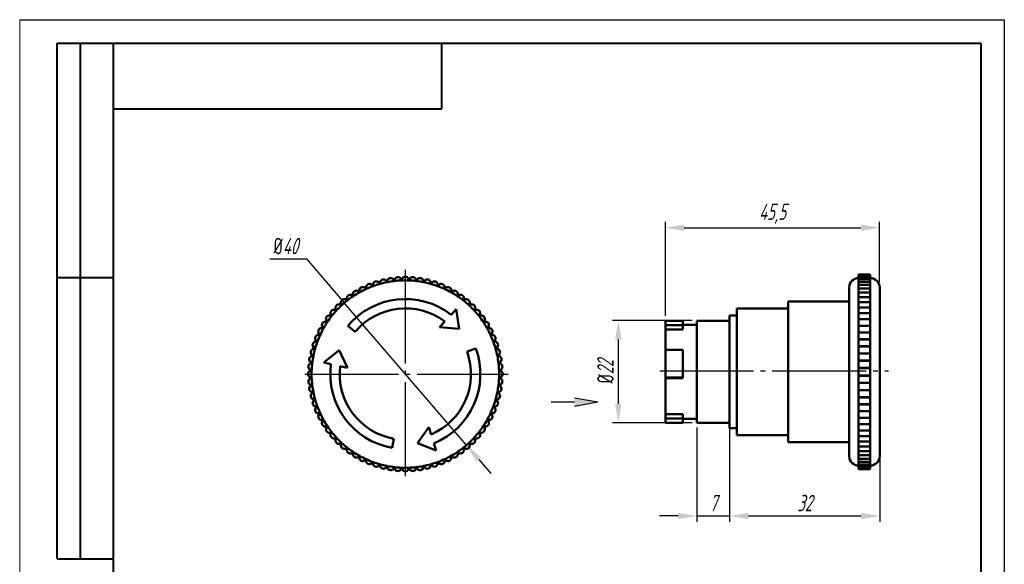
# Model space of a CAD drawing. Header units: millimetres. Extents: x 2381 to 2591, y 1129 to 1426.
# Tile 4 of 4: x 2381 to 2591, y 1310 to 1426. Entities that reach past the tile are written whole.
import ezdxf

# ---------------------------------------------------------------- set-up
doc = ezdxf.new("R2010")
doc.units = ezdxf.units.MM
doc.linetypes.add('ГОСТ 2.303 5', pattern=[24, 20, -1.5, 1, -1.5])
for name, color, linetype, lineweight in [('main', 5, 'Continuous', 50), ('Оси', 1, 'ГОСТ 2.303 5', 25), ('РАЗМЕРЫ', 7, 'Continuous', 25), ('ФОРМАТ', 7, 'Continuous', 25)]:
    doc.layers.add(name, color=color, linetype=linetype, lineweight=lineweight)
doc.styles.add('GOST', font='Gost.shx', dxfattribs={"width": 0.8, "oblique": 15, "height": 3.5})
doc.dimstyles.new('ISO-25', dxfattribs={"dimtxt": 3.5, "dimasz": 4, "dimexe": 1.25, "dimexo": 1, "dimgap": 1, "dimtad": 1, "dimtoh": 1, "dimdec": 1, "dimtxsty": 'GOST', "dimcen": 0, "dimclrd": 256, "dimclrt": 7, "dimadec": 0, "dimazin": 2, "dimtfac": 1, "dimtdec": 1, "dimtmove": 0, "dimatfit": 1, "dimfxl": 0, "dimlwd": -1, "dimarcsym": 0})
doc.dimstyles.get("Standard").update_dxf_attribs({"dimtxt": 3.5, "dimasz": 4, "dimexe": 1.25, "dimexo": 1, "dimgap": 1, "dimtad": 1, "dimdec": 1, "dimrnd": 0.5, "dimtxsty": 'GOST', "dimcen": 0, "dimclrd": 256, "dimclre": 256, "dimclrt": 7, "dimadec": 0, "dimazin": 2, "dimtfac": 1, "dimtdec": 1, "dimtmove": 2, "dimatfit": 1, "dimfxl": 0, "dimtolj": 1, "dimtzin": 0, "dimlwd": -1, "dimlwe": -1, "dimarcsym": 0})

# ---------------------------------------------------------------- blocks, each defined once
blk = doc.blocks.new('*D188')
at = {"layer": 'Defpoints', "color": 0}
for p in [(2525.23, 1361.55), (2508.48, 1339.75), (2525.23, 1339.75)]:
    blk.add_point(p, dxfattribs=at)
at = {"layer": 'РАЗМЕРЫ'}
for p, q in [((2524.23, 1361.55), (2507.23, 1361.55)), ((2508.48, 1357.55), (2508.48, 1343.75)), ((2524.23, 1339.75), (2507.23, 1339.75))]:
    blk.add_line(p, q, dxfattribs=at)
for points in [[(2509.15, 1357.55), (2507.81, 1357.55), (2508.48, 1361.55)], [(2507.81, 1343.75), (2509.15, 1343.75), (2508.48, 1339.75)]]:
    blk.add_solid(points, dxfattribs=at)
at = {"layer": 'РАЗМЕРЫ', "color": 7, "insert": (2505.73, 1350.65), "char_height": 3.5, "attachment_point": 5, "rotation": 90, "style": 'GOST'}
blk.add_mtext('\\A1;{\\Q0;%%C}22', dxfattribs=at)
blk = doc.blocks.new('*D193')
at = {"layer": 'Defpoints', "color": 0}
for p in [(2532.23, 1338.65), (2564.23, 1333.3), (2564.23, 1319.85)]:
    blk.add_point(p, dxfattribs=at)
at = {"layer": 'РАЗМЕРЫ'}
for p, q in [((2532.23, 1337.65), (2532.23, 1318.6)), ((2564.23, 1332.3), (2564.23, 1318.6)), ((2536.23, 1319.85), (2560.23, 1319.85))]:
    blk.add_line(p, q, dxfattribs=at)
for points in [[(2536.23, 1320.52), (2536.23, 1319.18), (2532.23, 1319.85)], [(2560.23, 1319.18), (2560.23, 1320.52), (2564.23, 1319.85)]]:
    blk.add_solid(points, dxfattribs=at)
at = {"layer": 'РАЗМЕРЫ', "color": 7, "insert": (2548.23, 1322.6), "char_height": 3.5, "attachment_point": 5, "style": 'GOST'}
blk.add_mtext('\\A1;32', dxfattribs=at)
blk = doc.blocks.new('*D210')
at = {"layer": 'Defpoints', "color": 0}
for p in [(2525.23, 1339.75), (2532.23, 1339.75), (2532.23, 1319.85)]:
    blk.add_point(p, dxfattribs=at)
at = {"layer": 'РАЗМЕРЫ'}
for p, q in [((2525.23, 1338.75), (2525.23, 1318.6)), ((2532.23, 1338.75), (2532.23, 1318.6)), ((2521.23, 1319.85), (2517.23, 1319.85)), ((2525.23, 1319.85), (2532.23, 1319.85)), ((2536.23, 1319.85), (2540.23, 1319.85))]:
    blk.add_line(p, q, dxfattribs=at)
for points in [[(2521.23, 1319.18), (2521.23, 1320.52), (2525.23, 1319.85)], [(2536.23, 1320.52), (2536.23, 1319.18), (2532.23, 1319.85)]]:
    blk.add_solid(points, dxfattribs=at)
at = {"layer": 'РАЗМЕРЫ', "color": 7, "insert": (2528.73, 1322.6), "char_height": 3.5, "attachment_point": 5, "style": 'GOST'}
blk.add_mtext('\\A1;7', dxfattribs=at)
blk = doc.blocks.new('*D213')
at = {"layer": 'Defpoints', "color": 0}
for p in [(2564.22, 1381.34), (2564.22, 1368.79), (2518.53, 1361.58)]:
    blk.add_point(p, dxfattribs=at)
at = {"layer": 'РАЗМЕРЫ'}
for p, q in [((2518.53, 1362.58), (2518.53, 1382.59)), ((2564.22, 1369.79), (2564.22, 1382.59)), ((2522.53, 1381.34), (2560.22, 1381.34))]:
    blk.add_line(p, q, dxfattribs=at)
for points in [[(2522.53, 1382.01), (2522.53, 1380.68), (2518.53, 1381.34)], [(2560.22, 1380.68), (2560.22, 1382.01), (2564.22, 1381.34)]]:
    blk.add_solid(points, dxfattribs=at)
at = {"layer": 'РАЗМЕРЫ', "color": 7, "insert": (2541.38, 1384.35), "char_height": 3.5, "attachment_point": 5, "style": 'GOST'}
blk.add_mtext('\\A1;45,5', dxfattribs=at)
blk = doc.blocks.new('*D224')
at = {"layer": 'Defpoints', "color": 0}
for p in [(2450.03, 1365.29), (2476.1, 1334.95)]:
    blk.add_point(p, dxfattribs=at)
at = {"layer": 'РАЗМЕРЫ'}
for p, q in [((2434.18, 1374.68), (2441.95, 1374.68)), ((2441.95, 1374.68), (2450.03, 1365.29)), ((2476.1, 1334.95), (2450.03, 1365.29)), ((2478.71, 1331.92), (2481.32, 1328.89))]:
    blk.add_line(p, q, dxfattribs=at)
at = {"layer": 'РАЗМЕРЫ', "color": 0}
blk.add_arc((2463.06, 1350.12), 20, 127.1017, 132.8513, dxfattribs=at)
at = {"layer": 'РАЗМЕРЫ'}
blk.add_solid([(2479.21, 1332.35), (2478.2, 1331.49), (2476.1, 1334.95)], dxfattribs=at)
at = {"layer": 'РАЗМЕРЫ', "color": 7, "insert": (2437.56, 1377.43), "char_height": 3.5, "attachment_point": 5, "style": 'GOST'}
blk.add_mtext('\\A1;{\\Q0;%%c}40', dxfattribs=at)
blk = doc.blocks.new('_None')

msp = doc.modelspace()

# ---------------------------------------------------------------- hatches: boundary and pattern name
at = {"layer": 'РАЗМЕРЫ', "lineweight": 25, "ltscale": 5}
h = msp.add_hatch(color=256, dxfattribs=at)
h.dxf.hatch_style = 1
h.paths.add_polyline_path([(2504.14, 1344.18), (2499.14, 1343.3), (2499.14, 1345.06)])

# ---------------------------------------------------------------- linework, layer by layer
at = {"layer": 'main'}
for p, q in [((2562.23, 1371.35), (2559.73, 1371.35)), ((2559.73, 1371.35), (2559.73, 1371.29)), ((2562.23, 1371.29), (2562.23, 1371.35)), ((2562.23, 1371.29), (2559.73, 1371.29)), ((2559.73, 1371.29), (2559.73, 1371.1)), ((2562.23, 1371.1), (2559.73, 1371.1)), ((2559.73, 1371.1), (2559.73, 1370.8)), ((2562.23, 1370.8), (2559.73, 1370.8)), ((2559.73, 1370.8), (2559.73, 1370.37)), ((2562.23, 1370.37), (2559.73, 1370.37)), ((2559.73, 1370.37), (2559.73, 1369.83)), ((2562.23, 1369.83), (2559.73, 1369.83)), ((2559.73, 1369.83), (2559.73, 1369.17)), ((2562.23, 1371.1), (2562.23, 1371.29)), ((2562.23, 1370.8), (2562.23, 1371.1)), ((2562.23, 1370.37), (2562.23, 1370.8)), ((2562.23, 1369.83), (2562.23, 1370.37)), ((2562.23, 1369.17), (2562.23, 1369.83)), ((2562.23, 1369.17), (2559.73, 1369.17)), ((2559.73, 1369.17), (2559.73, 1368.4)), ((2562.23, 1368.4), (2559.73, 1368.4)), ((2559.73, 1368.4), (2559.73, 1367.53)), ((2562.23, 1367.53), (2559.73, 1367.53)), ((2559.73, 1367.53), (2559.73, 1366.56)), ((2562.23, 1368.4), (2562.23, 1369.17)), ((2562.23, 1367.53), (2562.23, 1368.4)), ((2562.23, 1366.56), (2562.23, 1367.53)), ((2557.73, 1365.6), (2544.73, 1365.6)), ((2544.73, 1365.6), (2544.73, 1350.6)), ((2562.23, 1366.56), (2559.73, 1366.56)), ((2559.73, 1366.56), (2559.73, 1365.49)), ((2562.23, 1365.49), (2559.73, 1365.49)), ((2559.73, 1365.49), (2559.73, 1364.34)), ((2562.23, 1365.49), (2562.23, 1366.56)), ((2562.23, 1364.34), (2562.23, 1365.49)), ((2472.83, 1362.79), (2473.91, 1363.95)), ((2473.91, 1363.95), (2474.55, 1359.76)), ((2544.73, 1364.1), (2533.73, 1364.1)), ((2533.73, 1364.1), (2533.73, 1350.6)), ((2562.23, 1364.34), (2559.73, 1364.34)), ((2559.73, 1364.34), (2559.73, 1363.11)), ((2562.23, 1363.11), (2559.73, 1363.11)), ((2559.73, 1363.11), (2559.73, 1361.8)), ((2562.23, 1363.11), (2562.23, 1364.34)), ((2562.23, 1361.8), (2562.23, 1363.11)), ((2470.36, 1360.13), (2471.47, 1361.32)), ((2522.23, 1361.45), (2518.53, 1361.45)), ((2518.53, 1360.58), (2518.53, 1361.45)), ((2522.23, 1361.45), (2522.23, 1360.58)), ((2532.23, 1361.5), (2525.23, 1361.5)), ((2525.23, 1361.5), (2525.23, 1350.6)), ((2533.73, 1362.6), (2532.23, 1362.6)), ((2532.23, 1362.6), (2532.23, 1350.6)), ((2562.23, 1361.8), (2559.73, 1361.8)), ((2559.73, 1361.8), (2559.73, 1360.43)), ((2562.23, 1360.43), (2562.23, 1361.8)), ((2452.34, 1359.12), (2450.81, 1360.4)), ((2474.55, 1359.76), (2470.36, 1360.13)), ((2518.53, 1360.58), (2522.23, 1360.58)), ((2518.53, 1359.65), (2518.53, 1360.58)), ((2522.23, 1359.65), (2518.53, 1359.65)), ((2518.53, 1359.65), (2518.53, 1355.28)), ((2525.23, 1360.6), (2522.23, 1360.6)), ((2522.23, 1360.58), (2522.23, 1359.65)), ((2562.23, 1360.43), (2559.73, 1360.43)), ((2559.73, 1360.43), (2559.73, 1359.01)), ((2559.73, 1359.01), (2562.23, 1359.01)), ((2562.23, 1359), (2559.73, 1359)), ((2559.73, 1359), (2559.73, 1357.56)), ((2562.23, 1359.01), (2562.23, 1360.43)), ((2562.23, 1357.56), (2562.23, 1359)), ((2559.73, 1357.56), (2562.23, 1357.56)), ((2562.23, 1357.53), (2559.73, 1357.53)), ((2559.73, 1357.53), (2559.73, 1356.06)), ((2562.23, 1356.06), (2562.23, 1357.53)), ((2445.66, 1352.6), (2448.97, 1355.25)), ((2448.97, 1355.25), (2450.75, 1351.44)), ((2476.22, 1354.91), (2478.1, 1355.59)), ((2522.23, 1355.28), (2518.53, 1355.28)), ((2518.53, 1349.36), (2518.53, 1355.28)), ((2522.23, 1355.28), (2522.23, 1349.36)), ((2559.73, 1356.06), (2562.23, 1356.06)), ((2562.23, 1356.02), (2559.73, 1356.02)), ((2559.73, 1356.02), (2559.73, 1354.54)), ((2559.73, 1354.54), (2562.23, 1354.54)), ((2562.23, 1354.54), (2562.23, 1356.02)), ((2447.2, 1352.24), (2445.66, 1352.6)), ((2562.23, 1354.48), (2559.73, 1354.48)), ((2559.73, 1354.48), (2559.73, 1352.99)), ((2559.73, 1352.99), (2562.23, 1352.99)), ((2562.23, 1352.92), (2559.73, 1352.92)), ((2559.73, 1352.92), (2559.73, 1351.42)), ((2562.23, 1352.99), (2562.23, 1354.48)), ((2562.23, 1351.42), (2562.23, 1352.92)), ((2450.75, 1351.44), (2449.16, 1351.8)), ((2525.23, 1350.6), (2525.23, 1339.7)), ((2532.23, 1350.6), (2532.23, 1338.6)), ((2533.73, 1350.6), (2533.73, 1337.1)), ((2544.73, 1350.6), (2544.73, 1335.6)), ((2559.73, 1351.42), (2562.23, 1351.42)), ((2559.73, 1351.35), (2559.73, 1349.85)), ((2559.73, 1351.35), (2562.23, 1351.35)), ((2562.23, 1349.85), (2562.23, 1351.35)), ((2518.53, 1349.36), (2522.23, 1349.36)), ((2518.53, 1349.22), (2518.53, 1349.36)), ((2522.23, 1349.22), (2518.53, 1349.22)), ((2518.53, 1349.22), (2518.53, 1341.55)), ((2522.23, 1349.36), (2522.23, 1349.22)), ((2559.73, 1349.85), (2562.23, 1349.85)), ((2559.73, 1349.78), (2562.23, 1349.78)), ((2559.73, 1349.78), (2559.73, 1348.28)), ((2559.73, 1348.28), (2562.23, 1348.28)), ((2559.73, 1348.22), (2559.73, 1346.72)), ((2559.73, 1348.22), (2562.23, 1348.22)), ((2562.23, 1348.28), (2562.23, 1349.78)), ((2562.23, 1346.72), (2562.23, 1348.22)), ((2559.73, 1346.72), (2562.23, 1346.72)), ((2559.73, 1346.66), (2562.23, 1346.66)), ((2559.73, 1346.66), (2559.73, 1345.18)), ((2562.23, 1345.18), (2562.23, 1346.66)), ((2559.73, 1345.18), (2562.23, 1345.18)), ((2559.73, 1345.14), (2562.23, 1345.14)), ((2559.73, 1345.14), (2559.73, 1343.67)), ((2562.23, 1343.67), (2562.23, 1345.14)), ((2559.73, 1343.67), (2562.23, 1343.67)), ((2559.73, 1343.65), (2562.23, 1343.65)), ((2559.73, 1343.65), (2559.73, 1342.2)), ((2559.73, 1342.2), (2562.23, 1342.2)), ((2562.23, 1342.2), (2559.73, 1342.2)), ((2559.73, 1342.2), (2559.73, 1340.77)), ((2562.23, 1342.2), (2562.23, 1343.65)), ((2562.23, 1340.77), (2562.23, 1342.2)), ((2518.53, 1341.55), (2522.23, 1341.55)), ((2518.53, 1340.62), (2518.53, 1341.55)), ((2522.23, 1340.62), (2518.53, 1340.62)), ((2518.53, 1339.75), (2518.53, 1340.62)), ((2522.23, 1341.55), (2522.23, 1340.62)), ((2522.23, 1340.62), (2522.23, 1339.75)), ((2522.23, 1340.6), (2525.23, 1340.6)), ((2559.73, 1340.77), (2562.23, 1340.77)), ((2559.73, 1340.77), (2559.73, 1339.4)), ((2562.23, 1339.4), (2562.23, 1340.77)), ((2465.67, 1335.35), (2468.08, 1338.79)), ((2468.08, 1338.79), (2468.56, 1337.24)), ((2518.53, 1339.75), (2522.23, 1339.75)), ((2525.23, 1339.7), (2532.23, 1339.7)), ((2532.23, 1338.6), (2533.73, 1338.6)), ((2559.73, 1339.4), (2562.23, 1339.4)), ((2559.73, 1339.4), (2559.73, 1338.1)), ((2559.73, 1338.1), (2562.23, 1338.1)), ((2559.73, 1338.1), (2559.73, 1336.86)), ((2562.23, 1338.1), (2562.23, 1339.4)), ((2562.23, 1336.86), (2562.23, 1338.1)), ((2460.63, 1336.33), (2460.28, 1334.36)), ((2533.73, 1337.1), (2544.73, 1337.1)), ((2544.73, 1335.6), (2557.73, 1335.6)), ((2559.73, 1336.86), (2562.23, 1336.86)), ((2559.73, 1336.86), (2559.73, 1335.71)), ((2559.73, 1335.71), (2562.23, 1335.71)), ((2559.73, 1335.71), (2559.73, 1334.64)), ((2562.23, 1335.71), (2562.23, 1336.86)), ((2562.23, 1334.64), (2562.23, 1335.71)), ((2469.62, 1333.81), (2465.67, 1335.35)), ((2469.15, 1335.32), (2469.62, 1333.81)), ((2559.73, 1334.64), (2562.23, 1334.64)), ((2559.73, 1334.64), (2559.73, 1333.67)), ((2559.73, 1333.67), (2562.23, 1333.67)), ((2559.73, 1333.67), (2559.73, 1332.8)), ((2562.23, 1333.67), (2562.23, 1334.64)), ((2562.23, 1332.8), (2562.23, 1333.67)), ((2559.73, 1332.8), (2562.23, 1332.8)), ((2559.73, 1332.8), (2559.73, 1332.03)), ((2559.73, 1332.03), (2562.23, 1332.03)), ((2559.73, 1332.03), (2559.73, 1331.37)), ((2562.23, 1332.03), (2562.23, 1332.8)), ((2562.23, 1331.37), (2562.23, 1332.03)), ((2559.73, 1331.37), (2562.23, 1331.37)), ((2559.73, 1331.37), (2559.73, 1330.83)), ((2559.73, 1330.83), (2562.23, 1330.83)), ((2559.73, 1330.83), (2559.73, 1330.4)), ((2559.73, 1330.4), (2562.23, 1330.4)), ((2559.73, 1330.4), (2559.73, 1330.1)), ((2559.73, 1330.1), (2562.23, 1330.1)), ((2559.73, 1330.1), (2559.73, 1329.91)), ((2559.73, 1329.91), (2562.23, 1329.91)), ((2559.73, 1329.91), (2559.73, 1329.85)), ((2559.73, 1329.85), (2562.23, 1329.85)), ((2562.23, 1330.83), (2562.23, 1331.37)), ((2562.23, 1330.4), (2562.23, 1330.83)), ((2562.23, 1330.1), (2562.23, 1330.4)), ((2562.23, 1329.91), (2562.23, 1330.1)), ((2562.23, 1329.85), (2562.23, 1329.91))]:
    msp.add_line(p, q, dxfattribs=at)
for centre, radius, start, end in [((2455.41, 1368.6), 0.75, 21.4256, 203.5744), ((2456.88, 1369.14), 0.75, 16.9256, 199.0744), ((2463.06, 1350.12), 20, 105.8513, 110.1487), ((2463.06, 1350.12), 20, 105.6487, 105.8513), ((2458.39, 1369.57), 0.75, 12.4256, 194.5744), ((2463.06, 1350.12), 20, 101.3513, 105.6487), ((2463.06, 1350.12), 20, 101.1487, 101.3513), ((2459.93, 1369.87), 0.75, 7.9256, 190.0744), ((2463.06, 1350.12), 20, 96.8513, 101.1487), ((2463.06, 1350.12), 20, 96.6487, 96.8513), ((2461.49, 1370.06), 0.75, 3.4256, 185.5744), ((2463.06, 1350.12), 20, 92.3513, 96.6487), ((2463.06, 1350.12), 20, 92.1487, 92.3513), ((2463.06, 1370.12), 0.75, 358.9256, 181.0744), ((2463.06, 1350.12), 20, 87.8513, 92.1487), ((2463.06, 1350.12), 20, 87.6487, 87.8513), ((2464.63, 1370.06), 0.75, 354.4256, 176.5744), ((2463.06, 1350.12), 20, 83.3513, 87.6487), ((2463.06, 1350.12), 20, 83.1487, 83.3513), ((2466.19, 1369.87), 0.75, 349.9256, 172.0744), ((2463.06, 1350.12), 20, 78.8513, 83.1487), ((2463.06, 1350.12), 20, 78.6487, 78.8513), ((2467.73, 1369.57), 0.75, 345.4256, 167.5744), ((2463.06, 1350.12), 20, 74.3513, 78.6487), ((2463.06, 1350.12), 20, 74.1487, 74.3513), ((2469.24, 1369.14), 0.75, 340.9256, 163.0744), ((2463.06, 1350.12), 20, 69.8513, 74.1487), ((2470.72, 1368.6), 0.75, 336.4256, 158.5744), ((2559.73, 1368.6), 2, 90, 180), ((2562.23, 1368.6), 2, 0, 90), ((2452.61, 1367.17), 0.75, 30.4256, 212.5744), ((2463.06, 1350.12), 20, 119.3513, 123.6487), ((2453.98, 1367.94), 0.75, 25.9256, 208.0744), ((2463.06, 1350.12), 20, 119.1487, 119.3513), ((2463.06, 1350.12), 20, 114.8513, 119.1487), ((2463.06, 1350.12), 20, 114.6487, 114.8513), ((2463.06, 1350.12), 20, 110.3513, 114.6487), ((2463.06, 1350.12), 20, 110.1487, 110.3513), ((2463.06, 1350.12), 20, 69.6487, 69.8513), ((2463.06, 1350.12), 20, 65.3513, 69.6487), ((2463.06, 1350.12), 20, 65.1487, 65.3513), ((2472.14, 1367.94), 0.75, 331.9256, 154.0744), ((2463.06, 1350.12), 20, 60.8513, 65.1487), ((2463.06, 1350.12), 20, 60.6487, 60.8513), ((2473.51, 1367.17), 0.75, 327.4256, 149.5744), ((2463.06, 1350.12), 20, 56.3513, 60.6487), ((2448.92, 1364.26), 0.75, 43.9256, 226.0744), ((2450.07, 1365.33), 0.75, 39.4256, 221.5744), ((2463.06, 1350.12), 20, 128.3513, 132.6487), ((2451.31, 1366.3), 0.75, 34.9256, 217.0744), ((2463.06, 1350.12), 20, 128.1487, 128.3513), ((2463.06, 1350.12), 20, 123.8513, 128.1487), ((2463.06, 1350.12), 16, 52.3686, 140), ((2463.06, 1350.12), 20, 123.6487, 123.8513), ((2463.06, 1350.12), 20, 56.1487, 56.3513), ((2474.82, 1366.3), 0.75, 322.9256, 145.0744), ((2463.06, 1350.12), 20, 51.8513, 56.1487), ((2463.06, 1350.12), 20, 51.6487, 51.8513), ((2476.05, 1365.33), 0.75, 318.4256, 140.5744), ((2463.06, 1350.12), 20, 47.3513, 51.6487), ((2477.2, 1364.26), 0.75, 313.9256, 136.0744), ((2447.85, 1363.11), 0.75, 48.4256, 230.5744), ((2463.06, 1350.12), 20, 137.3513, 141.6487), ((2463.06, 1350.12), 20, 137.1487, 137.3513), ((2463.06, 1350.12), 20, 132.8513, 137.1487), ((2463.06, 1350.12), 20, 132.6487, 132.8513), ((2463.06, 1350.12), 14, 53.1152, 140), ((2463.06, 1350.12), 20, 47.1487, 47.3513), ((2463.06, 1350.12), 20, 42.8513, 47.1487), ((2463.06, 1350.12), 20, 42.6487, 42.8513), ((2478.27, 1363.11), 0.75, 309.4256, 131.5744), ((2463.06, 1350.12), 20, 38.3513, 42.6487), ((2446.01, 1360.57), 0.75, 57.4256, 239.5744), ((2463.06, 1350.12), 20, 146.3513, 150.6487), ((2446.88, 1361.88), 0.75, 52.9256, 235.0744), ((2463.06, 1350.12), 20, 146.1487, 146.3513), ((2463.06, 1350.12), 20, 141.8513, 146.1487), ((2463.06, 1350.12), 20, 141.6487, 141.8513), ((2463.06, 1350.12), 20, 38.1487, 38.3513), ((2479.24, 1361.88), 0.75, 304.9256, 127.0744), ((2463.06, 1350.12), 20, 33.8513, 38.1487), ((2463.06, 1350.12), 20, 33.6487, 33.8513), ((2480.12, 1360.57), 0.75, 300.4256, 122.5744), ((2463.06, 1350.12), 20, 29.3513, 33.6487), ((2445.24, 1359.2), 0.75, 61.9256, 244.0744), ((2463.06, 1350.12), 20, 150.8513, 155.1487), ((2463.06, 1350.12), 20, 150.6487, 150.8513), ((2463.06, 1350.12), 20, 29.1487, 29.3513), ((2480.88, 1359.2), 0.75, 295.9256, 118.0744), ((2463.06, 1350.12), 20, 24.8513, 29.1487), ((2444.04, 1356.3), 0.75, 70.9256, 253.0744), ((2463.06, 1350.12), 20, 159.8513, 164.1487), ((2444.59, 1357.77), 0.75, 66.4256, 248.5744), ((2463.06, 1350.12), 20, 159.6487, 159.8513), ((2463.06, 1350.12), 20, 155.3513, 159.6487), ((2463.06, 1350.12), 20, 155.1487, 155.3513), ((2463.06, 1350.12), 20, 24.6487, 24.8513), ((2481.54, 1357.77), 0.75, 291.4256, 113.5744), ((2463.06, 1350.12), 20, 20.3513, 24.6487), ((2463.06, 1350.12), 20, 20.1487, 20.3513), ((2482.08, 1356.3), 0.75, 286.9256, 109.0744), ((2463.06, 1350.12), 20, 15.8513, 20.1487), ((2443.62, 1354.79), 0.75, 75.4256, 257.5744), ((2463.06, 1350.12), 20, 164.3513, 168.6487), ((2463.06, 1350.12), 20, 164.1487, 164.3513), ((2463.06, 1350.12), 14, 293.1152, 20), ((2463.06, 1350.12), 16, 292.3686, 20), ((2463.06, 1350.12), 20, 15.6487, 15.8513), ((2482.51, 1354.79), 0.75, 282.4256, 104.5744), ((2463.06, 1350.12), 20, 11.3513, 15.6487), ((2443.12, 1351.69), 0.75, 84.4256, 266.5744), ((2443.31, 1353.25), 0.75, 79.9256, 262.0744), ((2463.06, 1350.12), 20, 173.3513, 177.6487), ((2463.06, 1350.12), 20, 173.1487, 173.3513), ((2463.06, 1350.12), 20, 168.8513, 173.1487), ((2463.06, 1350.12), 20, 168.6487, 168.8513), ((2463.06, 1350.12), 20, 11.1487, 11.3513), ((2482.82, 1353.25), 0.75, 277.9256, 100.0744), ((2463.06, 1350.12), 20, 6.8513, 11.1487), ((2463.06, 1350.12), 20, 6.6487, 6.8513), ((2463.06, 1350.12), 20, 2.3513, 6.6487), ((2483, 1351.69), 0.75, 273.4256, 95.5744), ((2443.06, 1350.12), 0.75, 88.9256, 271.0744), ((2463.06, 1350.12), 20, 177.6487, 177.8513), ((2463.06, 1350.12), 16, 172.3686, 260), ((2463.06, 1350.12), 14, 173.1152, 260), ((2463.06, 1350.12), 20, 2.1487, 2.3513), ((2483.06, 1350.12), 0.75, 268.9256, 91.0744), ((2443.12, 1348.55), 0.75, 93.4256, 275.5744), ((2463.06, 1350.12), 20, 182.1487, 182.3513), ((2463.06, 1350.12), 20, 182.3513, 186.6487), ((2463.06, 1350.12), 20, 353.3513, 357.6487), ((2483, 1348.55), 0.75, 264.4256, 86.5744), ((2463.06, 1350.12), 20, 357.6487, 357.8513), ((2443.31, 1346.99), 0.75, 97.9256, 280.0744), ((2443.62, 1345.45), 0.75, 102.4256, 284.5744), ((2463.06, 1350.12), 20, 186.6487, 186.8513), ((2463.06, 1350.12), 20, 186.8513, 191.1487), ((2463.06, 1350.12), 20, 191.1487, 191.3513), ((2463.06, 1350.12), 20, 191.3513, 195.6487), ((2463.06, 1350.12), 20, 344.3513, 348.6487), ((2482.51, 1345.45), 0.75, 255.4256, 77.5744), ((2463.06, 1350.12), 20, 348.6487, 348.8513), ((2463.06, 1350.12), 20, 348.8513, 353.1487), ((2482.82, 1346.99), 0.75, 259.9256, 82.0744), ((2463.06, 1350.12), 20, 353.1487, 353.3513), ((2444.04, 1343.94), 0.75, 106.9256, 289.0744), ((2463.06, 1350.12), 20, 195.6487, 195.8513), ((2463.06, 1350.12), 20, 195.8513, 200.1487), ((2463.06, 1350.12), 20, 339.8513, 344.1487), ((2482.08, 1343.94), 0.75, 250.9256, 73.0744), ((2463.06, 1350.12), 20, 344.1487, 344.3513), ((2444.59, 1342.47), 0.75, 111.4256, 293.5744), ((2463.06, 1350.12), 20, 200.1487, 200.3513), ((2463.06, 1350.12), 20, 200.3513, 204.6487), ((2463.06, 1350.12), 20, 335.3513, 339.6487), ((2481.54, 1342.47), 0.75, 246.4256, 68.5744), ((2463.06, 1350.12), 20, 339.6487, 339.8513), ((2445.24, 1341.04), 0.75, 115.9256, 298.0744), ((2463.06, 1350.12), 20, 204.6487, 204.8513), ((2463.06, 1350.12), 20, 204.8513, 209.1487), ((2446.01, 1339.67), 0.75, 120.4256, 302.5744), ((2463.06, 1350.12), 20, 209.1487, 209.3513), ((2463.06, 1350.12), 20, 209.3513, 213.6487), ((2463.06, 1350.12), 20, 326.3513, 330.6487), ((2480.12, 1339.67), 0.75, 237.4256, 59.5744), ((2463.06, 1350.12), 20, 330.6487, 330.8513), ((2463.06, 1350.12), 20, 330.8513, 335.1487), ((2480.88, 1341.04), 0.75, 241.9256, 64.0744), ((2463.06, 1350.12), 20, 335.1487, 335.3513), ((2446.88, 1338.36), 0.75, 124.9256, 307.0744), ((2463.06, 1350.12), 20, 213.6487, 213.8513), ((2463.06, 1350.12), 20, 213.8513, 218.1487), ((2447.85, 1337.13), 0.75, 129.4256, 311.5744), ((2463.06, 1350.12), 20, 218.1487, 218.3513), ((2463.06, 1350.12), 20, 218.3513, 222.6487), ((2463.06, 1350.12), 20, 317.3513, 321.6487), ((2478.27, 1337.13), 0.75, 228.4256, 50.5744), ((2463.06, 1350.12), 20, 321.6487, 321.8513), ((2463.06, 1350.12), 20, 321.8513, 326.1487), ((2479.24, 1338.36), 0.75, 232.9256, 55.0744), ((2463.06, 1350.12), 20, 326.1487, 326.3513), ((2448.92, 1335.98), 0.75, 133.9256, 316.0744), ((2463.06, 1350.12), 20, 222.6487, 222.8513), ((2463.06, 1350.12), 20, 222.8513, 227.1487), ((2463.06, 1350.12), 20, 312.8513, 317.1487), ((2477.2, 1335.98), 0.75, 223.9256, 46.0744), ((2463.06, 1350.12), 20, 317.1487, 317.3513), ((2450.07, 1334.91), 0.75, 138.4256, 320.5744), ((2463.06, 1350.12), 20, 227.1487, 227.3513), ((2463.06, 1350.12), 20, 227.3513, 231.6487), ((2451.31, 1333.94), 0.75, 142.9256, 325.0744), ((2463.06, 1350.12), 20, 231.6487, 231.8513), ((2463.06, 1350.12), 20, 231.8513, 236.1487), ((2463.06, 1350.12), 20, 236.1487, 236.3513), ((2463.06, 1350.12), 20, 303.6487, 303.8513), ((2463.06, 1350.12), 20, 303.8513, 308.1487), ((2474.82, 1333.94), 0.75, 214.9256, 37.0744), ((2463.06, 1350.12), 20, 308.1487, 308.3513), ((2463.06, 1350.12), 20, 308.3513, 312.6487), ((2476.05, 1334.91), 0.75, 219.4256, 41.5744), ((2463.06, 1350.12), 20, 312.6487, 312.8513), ((2452.61, 1333.07), 0.75, 147.4256, 329.5744), ((2463.06, 1350.12), 20, 236.3513, 240.6487), ((2453.98, 1332.3), 0.75, 151.9256, 334.0744), ((2463.06, 1350.12), 20, 240.6487, 240.8513), ((2463.06, 1350.12), 20, 240.8513, 245.1487), ((2463.06, 1350.12), 20, 245.1487, 245.3513), ((2455.41, 1331.64), 0.75, 156.4256, 338.5744), ((2463.06, 1350.12), 20, 245.3513, 249.6487), ((2463.06, 1350.12), 20, 290.3513, 294.6487), ((2470.72, 1331.64), 0.75, 201.4256, 23.5744), ((2463.06, 1350.12), 20, 294.6487, 294.8513), ((2463.06, 1350.12), 20, 294.8513, 299.1487), ((2472.14, 1332.3), 0.75, 205.9256, 28.0744), ((2463.06, 1350.12), 20, 299.1487, 299.3513), ((2463.06, 1350.12), 20, 299.3513, 303.6487), ((2473.51, 1333.07), 0.75, 210.4256, 32.5744), ((2559.73, 1332.6), 2, 180, 270), ((2562.23, 1332.6), 2, 270, 0), ((2463.06, 1350.12), 20, 249.6487, 249.8513), ((2456.88, 1331.1), 0.75, 160.9256, 343.0744), ((2463.06, 1350.12), 20, 249.8513, 254.1487), ((2463.06, 1350.12), 20, 254.1487, 254.3513), ((2458.39, 1330.67), 0.75, 165.4256, 347.5744), ((2463.06, 1350.12), 20, 254.3513, 258.6487), ((2463.06, 1350.12), 20, 258.6487, 258.8513), ((2459.93, 1330.37), 0.75, 169.9256, 352.0744), ((2463.06, 1350.12), 20, 258.8513, 263.1487), ((2463.06, 1350.12), 20, 263.1487, 263.3513), ((2461.49, 1330.18), 0.75, 174.4256, 356.5744), ((2463.06, 1350.12), 20, 263.3513, 267.6487), ((2463.06, 1350.12), 20, 267.6487, 267.8513), ((2463.06, 1350.12), 20, 267.8513, 272.1487), ((2463.06, 1330.12), 0.75, 178.9256, 1.0744), ((2463.06, 1350.12), 20, 272.1487, 272.3513), ((2463.06, 1350.12), 20, 272.3513, 276.6487), ((2464.63, 1330.18), 0.75, 183.4256, 5.5744), ((2463.06, 1350.12), 20, 276.6487, 276.8513), ((2463.06, 1350.12), 20, 276.8513, 281.1487), ((2466.19, 1330.37), 0.75, 187.9256, 10.0744), ((2463.06, 1350.12), 20, 281.1487, 281.3513), ((2463.06, 1350.12), 20, 281.3513, 285.6487), ((2467.73, 1330.67), 0.75, 192.4256, 14.5744), ((2463.06, 1350.12), 20, 285.6487, 285.8513), ((2463.06, 1350.12), 20, 285.8513, 290.1487), ((2469.24, 1331.1), 0.75, 196.9256, 19.0744), ((2463.06, 1350.12), 20, 290.1487, 290.3513)]:
    msp.add_arc(centre, radius, start, end, dxfattribs=at)
for points, knots in [([(2557.73, 1368.6), (2557.73, 1368.6), (2557.73, 1366.7), (2557.73, 1359.95), (2557.73, 1355.37), (2557.73, 1350.6)], [0, 0, 0, 0, 0.5, 0.5, 1, 1, 1, 1]), ([(2564.23, 1368.6), (2564.23, 1368.6), (2564.23, 1368.6), (2564.23, 1368.58), (2564.23, 1368.56), (2564.23, 1368.53), (2564.23, 1368.49), (2564.23, 1368.43), (2564.23, 1368.37), (2564.23, 1368.23), (2564.23, 1367.93), (2564.23, 1367.36), (2564.23, 1366.61), (2564.23, 1365.37), (2564.23, 1363.42), (2564.23, 1361.01), (2564.23, 1358.9), (2564.23, 1357.26), (2564.23, 1355.58), (2564.23, 1354.18), (2564.23, 1353.06), (2564.23, 1352.25), (2564.23, 1351.42), (2564.23, 1350.88), (2564.23, 1350.6)], [0, 0, 0, 0, 0.014594, 0.029165, 0.043723, 0.058274, 0.072827, 0.087388, 0.101966, 0.116568, 0.178321, 0.240093, 0.304421, 0.368767, 0.500004, 0.63124, 0.695568, 0.759914, 0.821668, 0.88344, 0.912607, 0.941715, 0.970826, 1, 1, 1, 1]), ([(2557.73, 1350.6), (2557.73, 1345.83), (2557.73, 1341.25), (2557.73, 1334.5), (2557.73, 1332.6), (2557.73, 1332.6)], [0, 0, 0, 0, 0.5, 0.5, 1, 1, 1, 1]), ([(2564.23, 1350.6), (2564.23, 1350.46), (2564.23, 1350.19), (2564.23, 1349.78), (2564.23, 1349.37), (2564.23, 1348.96), (2564.23, 1348.55), (2564.23, 1348.14), (2564.23, 1347.73), (2564.23, 1346.89), (2564.23, 1345.62), (2564.23, 1343.94), (2564.23, 1342.31), (2564.23, 1340.19), (2564.23, 1337.78), (2564.23, 1335.83), (2564.23, 1334.59), (2564.23, 1333.85), (2564.23, 1333.27), (2564.23, 1332.94), (2564.23, 1332.76), (2564.23, 1332.67), (2564.23, 1332.61), (2564.23, 1332.6), (2564.23, 1332.6)], [0, 0, 0, 0, 0.014596, 0.029169, 0.043728, 0.058279, 0.072831, 0.087392, 0.101968, 0.116568, 0.178321, 0.240093, 0.304421, 0.368767, 0.500004, 0.63124, 0.695568, 0.759914, 0.821668, 0.88344, 0.912604, 0.941711, 0.970822, 1, 1, 1, 1])]:
    msp.add_open_spline(points, degree=3, knots=knots, dxfattribs=at)
for points in [[(2443.08, 1350.87), (2443.07, 1350.75), (2443.06, 1350.5), (2443.06, 1350.25), (2443.06, 1350.12)], [(2483.06, 1350.12), (2483.06, 1350.25), (2483.06, 1350.5), (2483.05, 1350.75), (2483.05, 1350.87)], [(2443.06, 1350.12), (2443.06, 1350), (2443.06, 1349.75), (2443.07, 1349.5), (2443.08, 1349.37)], [(2483.05, 1349.37), (2483.05, 1349.5), (2483.06, 1349.75), (2483.06, 1350), (2483.06, 1350.12)]]:
    msp.add_open_spline(points, degree=3, dxfattribs=at)
at = {"layer": 'Оси'}
for p, q in [((2463.06, 1328.37), (2463.06, 1372.54)), ((2517.32, 1350.84), (2566.12, 1350.84)), ((2441.61, 1350.12), (2484.96, 1350.12))]:
    msp.add_line(p, q, dxfattribs=at)
at = {"layer": 'РАЗМЕРЫ', "lineweight": 25, "ltscale": 5}
for p, q in [((2494.14, 1344.18), (2499.14, 1344.18)), ((2499.14, 1345.06), (2504.14, 1344.18)), ((2499.14, 1343.3), (2504.14, 1344.18))]:
    msp.add_line(p, q, dxfattribs=at)
at = {"layer": 'ФОРМАТ', "lineweight": 0}
msp.add_line((2380.81, 1425.73), (2380.81, 1128.73), dxfattribs=at)
at = {"layer": 'ФОРМАТ', "ltscale": 5}
msp.add_line((2380.81, 1425.73), (2590.81, 1425.73), dxfattribs=at)
at = {"layer": 'ФОРМАТ', "linetype": 'ByBlock', "ltscale": 5}
msp.add_line((2590.81, 1425.73), (2590.81, 1128.73), dxfattribs=at)
at = {"layer": 'ФОРМАТ', "lineweight": 40}
for p, q in [((2388.81, 1310.73), (2388.81, 1420.73)), ((2388.81, 1310.73), (2388.81, 1420.73)), ((2393.81, 1310.73), (2393.81, 1420.73)), ((2393.81, 1310.73), (2393.81, 1420.73)), ((2470.81, 1406.73), (2470.81, 1420.73)), ((2400.81, 1406.73), (2470.81, 1406.73)), ((2388.81, 1370.73), (2400.81, 1370.73)), ((2388.81, 1310.73), (2400.81, 1310.73))]:
    msp.add_line(p, q, dxfattribs=at)
at = {"layer": 'ФОРМАТ', "lineweight": 40, "ltscale": 5}
for p, q in [((2388.81, 1420.73), (2585.81, 1420.73)), ((2400.81, 1133.73), (2400.81, 1420.73)), ((2585.81, 1420.73), (2585.81, 1133.73))]:
    msp.add_line(p, q, dxfattribs=at)
at = {"layer": 'ФОРМАТ'}
msp.add_line((2400.81, 1370.73), (2388.81, 1370.73), dxfattribs=at)

# ---------------------------------------------------------------- dimensions: what is measured, and where the dimension line sits
at = {"layer": 'РАЗМЕРЫ'}
for base, p1, p2, picture, middle in [((2564.22, 1381.34), (2518.53, 1361.58), (2564.22, 1368.79), '*D213', (2541.38, 1384.35)), ((2532.23, 1319.85), (2525.23, 1339.75), (2532.23, 1339.75), '*D210', (2528.73, 1322.6)), ((2564.23, 1319.85), (2532.23, 1338.65), (2564.23, 1333.3), '*D193', (2548.23, 1322.6))]:
    dim = msp.add_linear_dim(base=base, p1=p1, p2=p2, dimstyle='Standard', override={"dimlfac": 1, "dimtxsty": 'GOST', "dimsah": 1, "dimtmove": 1, "dimtolj": 1}, dxfattribs=at)
    dim.commit()
    dim.dimension.update_dxf_attribs({"geometry": picture, "text_midpoint": middle})
dim = msp.add_diameter_dim_2p(p1=(2476.1, 1334.95), p2=(2450.03, 1365.29), text='{\\Q0;%%c}40', dimstyle='ISO-25', override={"dimlfac": 1, "dimtxsty": 'GOST', "dimblk2": 'None', "dimsah": 1, "dimse2": 1, "dimsd2": 1, "dimtmove": 1, "dimtolj": 1}, dxfattribs=at)
dim.commit()
dim.dimension.update_dxf_attribs({"geometry": '*D224', "text_midpoint": (2441.95, 1374.68), "dimtype": 163})
dim = msp.add_linear_dim(base=(2508.48, 1339.75), p1=(2525.23, 1361.55), p2=(2525.23, 1339.75), angle=90, text='{\\Q0;%%C}<>', dimstyle='Standard', override={"dimlfac": 1, "dimtxsty": 'GOST', "dimsah": 1, "dimtmove": 1, "dimtolj": 1}, dxfattribs=at)
dim.commit()
dim.dimension.update_dxf_attribs({"geometry": '*D188', "text_midpoint": (2505.73, 1350.65)})

doc.saveas('drawing.dxf')
